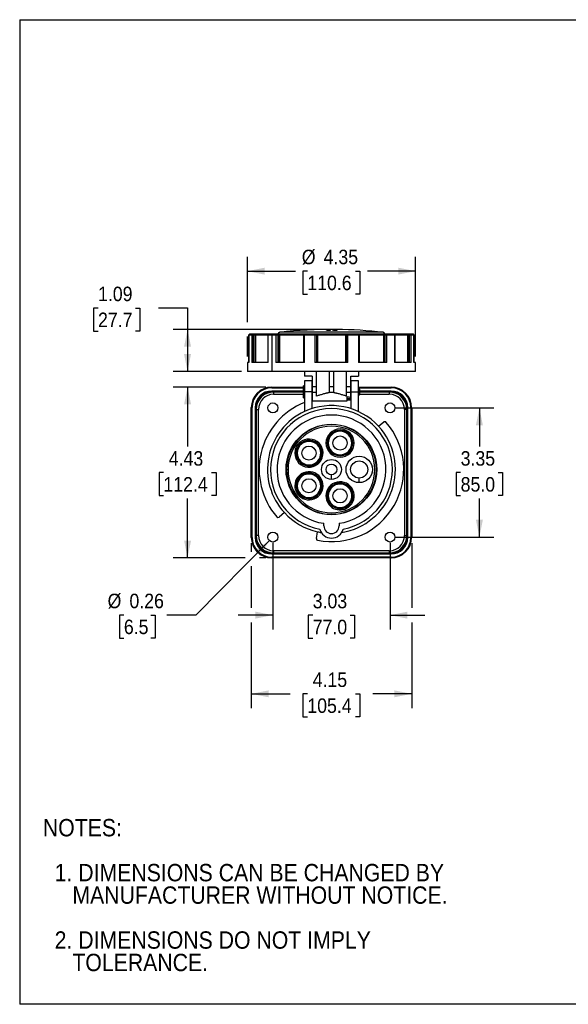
# Model space of a CAD drawing. Header units: inches. Extents: x 0 to 33.6, y 0 to 25.5.
# Tile 1 of 6: x 0 to 14.2, y 0 to 25.5. Entities that reach past the tile are written whole.
import ezdxf

# ---------------------------------------------------------------- set-up
doc = ezdxf.new("R2010")
doc.units = ezdxf.units.IN
doc.header["$LTSCALE"] = 3
doc.header["$MEASUREMENT"] = 0
doc.linetypes.add('SLD-Solid', pattern=[0])
doc.layers.add('DIMENSIONS', color=140, linetype='SLD-Solid', lineweight=25)
doc.layers.add('TEXT', color=140, linetype='SLD-Solid', lineweight=25)
doc.layers.add('SLD-DEFPOINTS', color=7, linetype='Continuous')
doc.styles.add('SLDTEXTSTYLE0', font='GOTHIC.TTF', dxfattribs={"width": 0.913})
doc.dimstyles.new('SLDDIMSTYLE0', dxfattribs={"dimtxt": 0.375, "dimasz": 0.45, "dimexe": 0, "dimexo": 0.0625, "dimgap": 0.09375, "dimtad": 0, "dimtih": 1, "dimtoh": 1, "dimrnd": 1e-09, "dimzin": 12, "dimdsep": 46, "dimtxsty": 'SLDTEXTSTYLE0', "dimsah": 1, "dimcen": 0.09, "dimadec": 0, "dimazin": 3, "dimtfac": 1, "dimtofl": 0, "dimtmove": 0, "dimatfit": 3, "dimfxl": 0, "dimfrac": 2, "dimtolj": 1, "dimtzin": 12, "dimarcsym": 0})
doc.dimstyles.new('SLDDIMSTYLE1', dxfattribs={"dimtxt": 0.375, "dimasz": 0.45, "dimexe": 0, "dimexo": 0.0625, "dimgap": 0.09375, "dimtad": 0, "dimtih": 1, "dimtoh": 1, "dimrnd": 1e-09, "dimzin": 12, "dimdsep": 46, "dimtxsty": 'SLDTEXTSTYLE0', "dimsah": 1, "dimcen": 0.09, "dimadec": 0, "dimazin": 3, "dimtfac": 1, "dimtmove": 0, "dimatfit": 0, "dimfxl": 0, "dimfrac": 2, "dimtolj": 1, "dimtzin": 12, "dimarcsym": 0})
doc.dimstyles.new('SLDDIMSTYLE2', dxfattribs={"dimtxt": 0.375, "dimasz": 0.45, "dimexe": 0, "dimexo": 0.0625, "dimgap": 0.09375, "dimtad": 0, "dimtih": 1, "dimtoh": 1, "dimrnd": 1e-09, "dimdsep": 46, "dimtxsty": 'SLDTEXTSTYLE0', "dimsah": 1, "dimcen": 0, "dimadec": 0, "dimazin": 2, "dimtfac": 1, "dimtofl": 0, "dimtmove": 0, "dimatfit": 3, "dimfxl": 0, "dimfrac": 2, "dimtolj": 1, "dimtzin": 12, "dimarcsym": 0})
doc.dimstyles.new('SLDDIMSTYLE3', dxfattribs={"dimtxt": 0.375, "dimasz": 0.45, "dimexe": 0, "dimexo": 0.0625, "dimgap": 0.09375, "dimtad": 0, "dimtih": 1, "dimtoh": 1, "dimrnd": 1e-09, "dimzin": 12, "dimdsep": 46, "dimtxsty": 'SLDTEXTSTYLE0', "dimsah": 1, "dimcen": 0.09, "dimadec": 0, "dimazin": 3, "dimtfac": 1, "dimtdec": 3, "dimtofl": 0, "dimtmove": 0, "dimatfit": 3, "dimfxl": 0, "dimfrac": 2, "dimtolj": 1, "dimtzin": 12, "dimarcsym": 0})

# ---------------------------------------------------------------- blocks, each defined once
blk = doc.blocks.new('Block2')
at = {"color": 7, "linetype": 'SLD-Solid', "lineweight": 18}
for p, q in [((33, 25.5), (0, 25.5)), ((0, 0), (0, 25.5)), ((33, 0), (33, 25.5)), ((33, 0), (0, 0))]:
    blk.add_line(p, q, dxfattribs=at)
blk = doc.blocks.new('SW_NOTE_0_3')
at = {"layer": 'TEXT', "color": 0, "char_height": 0.45, "attachment_point": 1, "style": 'SLDTEXTSTYLE0'}
for s, insert in [('NOTES:', (0, 0.575)), ('  1. DIMENSIONS CAN BE CHANGED BY     ', (0, -0.589)), ('     MANUFACTURER WITHOUT NOTICE.', (0, -1.171)), ('  2. DIMENSIONS DO NOT IMPLY ', (0, -2.335)), ('     TOLERANCE.', (0, -2.916))]:
    blk.add_mtext(s, dxfattribs=dict(at, insert=insert))
blk = doc.blocks.new('_D')
at = {"layer": 'DIMENSIONS'}
for p, q in [((9.73, 15.447), (12.267, 15.447)), ((11.892, 15.447), (11.892, 14.448)), ((11.407, 13.771), (11.293, 13.771)), ((11.293, 13.771), (11.293, 13.175)), ((12.377, 13.771), (12.491, 13.771)), ((12.491, 13.771), (12.491, 13.175)), ((11.293, 13.175), (11.407, 13.175)), ((11.892, 12.1), (11.892, 13.099)), ((12.491, 13.175), (12.377, 13.175)), ((9.73, 12.1), (12.267, 12.1))]:
    blk.add_line(p, q, dxfattribs=at)
for points in [[(11.892, 15.447), (11.802, 14.997), (11.982, 14.997)], [(11.892, 12.1), (11.982, 12.55), (11.802, 12.55)]]:
    blk.add_solid(points, dxfattribs=at)
at = {"layer": 'DIMENSIONS', "char_height": 0.375, "attachment_point": 1, "style": 'SLDTEXTSTYLE0'}
for s, insert in [('3.35', (11.407, 14.326)), ('85.0', (11.407, 13.654))]:
    blk.add_mtext(s, dxfattribs=dict(at, insert=insert))
blk = doc.blocks.new('_D_1')
at = {"layer": 'DIMENSIONS'}
for p, q in [((6.549, 11.95), (6.549, 9.704)), ((9.58, 11.95), (9.58, 9.704)), ((6.549, 10.079), (5.649, 10.079)), ((7.58, 10.076), (7.466, 10.076)), ((7.466, 10.076), (7.466, 9.481)), ((8.55, 10.076), (8.664, 10.076)), ((8.664, 10.076), (8.664, 9.481)), ((9.58, 10.079), (10.48, 10.079)), ((7.466, 9.481), (7.58, 9.481)), ((8.664, 9.481), (8.55, 9.481))]:
    blk.add_line(p, q, dxfattribs=at)
for points in [[(6.549, 10.079), (6.099, 10.169), (6.099, 9.989)], [(9.58, 10.079), (10.03, 9.989), (10.03, 10.169)]]:
    blk.add_solid(points, dxfattribs=at)
at = {"layer": 'DIMENSIONS', "char_height": 0.375, "attachment_point": 1, "style": 'SLDTEXTSTYLE0'}
for s, insert in [('3.03', (7.58, 10.631)), ('77.0', (7.58, 9.96))]:
    blk.add_mtext(s, dxfattribs=dict(at, insert=insert))
blk = doc.blocks.new('_D_2')
at = {"layer": 'DIMENSIONS'}
for p, q in [((6.371, 15.986), (3.967, 15.986)), ((4.342, 15.986), (4.342, 14.448)), ((3.718, 13.771), (3.604, 13.771)), ((3.604, 13.771), (3.604, 13.175)), ((4.965, 13.771), (5.079, 13.771)), ((5.079, 13.771), (5.079, 13.175)), ((3.604, 13.175), (3.718, 13.175)), ((4.342, 11.561), (4.342, 13.099)), ((5.079, 13.175), (4.965, 13.175)), ((5.831, 11.561), (3.967, 11.561)), ((6.371, 11.561), (6.206, 11.561))]:
    blk.add_line(p, q, dxfattribs=at)
for points in [[(4.342, 15.986), (4.252, 15.536), (4.432, 15.536)], [(4.342, 11.561), (4.432, 12.011), (4.252, 12.011)]]:
    blk.add_solid(points, dxfattribs=at)
at = {"layer": 'DIMENSIONS', "char_height": 0.375, "attachment_point": 1, "style": 'SLDTEXTSTYLE0'}
for s, insert in [('4.43', (3.857, 14.326)), ('112.4', (3.718, 13.654))]:
    blk.add_mtext(s, dxfattribs=dict(at, insert=insert))
blk = doc.blocks.new('_D_3')
at = {"layer": 'DIMENSIONS'}
for p, q in [((5.99, 11.942), (5.99, 11.72)), ((10.14, 11.942), (10.14, 10.266)), ((5.99, 11.345), (5.99, 10.266)), ((5.99, 9.891), (5.99, 7.666)), ((10.14, 9.891), (10.14, 7.666)), ((5.99, 8.041), (6.998, 8.041)), ((7.441, 8.039), (7.327, 8.039)), ((7.327, 8.039), (7.327, 7.443)), ((8.688, 8.039), (8.802, 8.039)), ((8.802, 8.039), (8.802, 7.443)), ((10.14, 8.041), (9.131, 8.041)), ((7.327, 7.443), (7.441, 7.443)), ((8.802, 7.443), (8.688, 7.443))]:
    blk.add_line(p, q, dxfattribs=at)
for points in [[(5.99, 8.041), (6.44, 7.951), (6.44, 8.131)], [(10.14, 8.041), (9.69, 8.131), (9.69, 7.951)]]:
    blk.add_solid(points, dxfattribs=at)
at = {"layer": 'DIMENSIONS', "char_height": 0.375, "attachment_point": 1, "style": 'SLDTEXTSTYLE0'}
for s, insert in [('4.15', (7.58, 8.594)), ('105.4', (7.441, 7.922))]:
    blk.add_mtext(s, dxfattribs=dict(at, insert=insert))
blk = doc.blocks.new('_D_4')
at = {"layer": 'DIMENSIONS'}
for p, q in [((6.459, 12.009), (4.559, 10.079)), ((2.695, 10.079), (2.581, 10.079)), ((2.581, 10.079), (2.581, 9.484)), ((3.388, 10.079), (3.502, 10.079)), ((3.502, 10.079), (3.502, 9.484)), ((4.559, 10.079), (3.809, 10.079)), ((2.581, 9.484), (2.695, 9.484)), ((3.502, 9.484), (3.388, 9.484))]:
    blk.add_line(p, q, dxfattribs=at)
blk.add_solid([(6.459, 12.009), (6.079, 11.752), (6.208, 11.625)], dxfattribs=at)
at = {"layer": 'DIMENSIONS', "char_height": 0.375, "attachment_point": 1, "style": 'SLDTEXTSTYLE0'}
for s, insert in [('%%c', (2.274, 10.634)), ('0.26', (2.839, 10.634)), ('6.5', (2.695, 9.963))]:
    blk.add_mtext(s, dxfattribs=dict(at, insert=insert))
blk = doc.blocks.new('_D_5')
at = {"layer": 'DIMENSIONS'}
for p, q in [((2.027, 18.031), (1.912, 18.031)), ((1.912, 18.031), (1.912, 17.435)), ((2.996, 18.031), (3.111, 18.031)), ((3.111, 18.031), (3.111, 17.435)), ((3.592, 18.034), (4.342, 18.034)), ((4.342, 18.034), (4.342, 17.48)), ((1.912, 17.435), (2.027, 17.435)), ((3.111, 17.435), (2.996, 17.435)), ((7.915, 17.48), (3.967, 17.48)), ((4.342, 17.48), (4.342, 16.389)), ((5.739, 16.389), (3.967, 16.389))]:
    blk.add_line(p, q, dxfattribs=at)
for points in [[(4.342, 17.48), (4.252, 17.03), (4.432, 17.03)], [(4.342, 16.389), (4.432, 16.839), (4.252, 16.839)]]:
    blk.add_solid(points, dxfattribs=at)
at = {"layer": 'DIMENSIONS', "char_height": 0.375, "attachment_point": 1, "style": 'SLDTEXTSTYLE0'}
for s, insert in [('1.09', (2.027, 18.586)), ('27.7', (2.027, 17.914))]:
    blk.add_mtext(s, dxfattribs=dict(at, insert=insert))
blk = doc.blocks.new('_D_6')
at = {"layer": 'DIMENSIONS'}
for p, q in [((5.889, 17.668), (5.889, 19.363)), ((10.241, 16.775), (10.241, 19.363)), ((5.889, 18.988), (7.137, 18.988)), ((7.441, 18.988), (7.327, 18.988)), ((7.327, 18.988), (7.327, 18.392)), ((8.688, 18.988), (8.802, 18.988)), ((8.802, 18.988), (8.802, 18.392)), ((10.241, 18.988), (8.993, 18.988)), ((7.327, 18.392), (7.441, 18.392)), ((8.802, 18.392), (8.688, 18.392)), ((5.889, 16.775), (5.889, 17.293))]:
    blk.add_line(p, q, dxfattribs=at)
for points in [[(5.889, 18.988), (6.339, 18.898), (6.339, 19.078)], [(10.241, 18.988), (9.791, 19.078), (9.791, 18.898)]]:
    blk.add_solid(points, dxfattribs=at)
at = {"layer": 'DIMENSIONS', "char_height": 0.375, "attachment_point": 1, "style": 'SLDTEXTSTYLE0'}
for s, insert in [('%%c', (7.297, 19.543)), ('4.35', (7.863, 19.543)), ('110.6', (7.441, 18.871))]:
    blk.add_mtext(s, dxfattribs=dict(at, insert=insert))

msp = doc.modelspace()

# ---------------------------------------------------------------- linework, layer by layer
at = {"color": 7, "linetype": 'SLD-Solid'}
for p, q in [((0, 25.5), (0, 0)), ((0, 25.5), (33, 25.5)), ((33, 0), (0, 0))]:
    msp.add_line(p, q, dxfattribs=at)
for p, q in [((5.93, 17.341), (5.93, 16.625)), ((5.93, 17.341), (5.931, 17.341)), ((5.931, 16.625), (5.931, 17.341)), ((5.931, 17.341), (6.003, 17.341)), ((6.015, 17.353), (5.942, 17.353)), ((5.942, 17.353), (5.942, 17.353)), ((6.003, 17.341), (6.003, 16.625)), ((6.003, 17.341), (6.051, 17.341)), ((6.048, 17.353), (6.015, 17.353)), ((6.078, 17.353), (6.048, 17.353)), ((6.051, 16.625), (6.051, 17.341)), ((6.051, 17.341), (6.081, 17.341)), ((6.107, 17.353), (6.078, 17.353)), ((6.081, 17.341), (6.081, 16.625)), ((6.081, 17.341), (6.096, 17.341)), ((6.096, 17.341), (6.096, 16.625)), ((6.096, 17.341), (6.42, 17.341)), ((6.432, 17.353), (6.107, 17.353)), ((6.42, 17.341), (6.42, 16.625)), ((6.42, 17.341), (6.43, 17.341)), ((6.43, 16.625), (6.43, 17.341)), ((6.43, 17.341), (6.526, 17.341)), ((6.439, 17.353), (6.432, 17.353)), ((6.636, 17.353), (6.439, 17.353)), ((6.526, 17.341), (6.526, 16.389)), ((6.526, 17.341), (6.628, 17.341)), ((6.628, 17.341), (6.628, 16.625)), ((6.628, 17.341), (6.682, 17.341)), ((6.674, 17.353), (6.636, 17.353)), ((6.696, 17.353), (6.674, 17.353)), ((6.682, 16.625), (6.682, 17.341)), ((6.682, 17.341), (6.705, 17.341)), ((6.687, 17.364), (6.687, 17.353)), ((6.687, 17.364), (8.065, 17.364)), ((6.728, 17.353), (6.696, 17.353)), ((6.705, 17.341), (6.705, 16.625)), ((6.705, 17.341), (6.72, 17.341)), ((6.72, 17.341), (6.72, 16.625)), ((6.72, 17.341), (7.343, 17.341)), ((8.065, 17.404), (6.722, 17.404)), ((7.347, 17.353), (6.728, 17.353)), ((7.34, 17.341), (7.34, 16.625)), ((7.34, 17.341), (7.367, 17.341)), ((7.352, 17.353), (7.347, 17.353)), ((7.371, 17.353), (7.352, 17.353)), ((7.367, 16.625), (7.367, 17.341)), ((7.367, 17.341), (7.638, 17.341)), ((7.641, 17.353), (7.371, 17.353)), ((7.638, 17.341), (7.638, 16.625)), ((7.638, 17.341), (7.684, 17.341)), ((7.673, 17.353), (7.641, 17.353)), ((7.681, 17.353), (7.673, 17.353)), ((7.708, 17.353), (7.681, 17.353)), ((7.684, 16.625), (7.684, 17.341)), ((7.684, 17.341), (7.692, 17.341)), ((7.692, 17.341), (7.692, 16.625)), ((7.692, 17.341), (7.706, 17.341)), ((7.706, 17.341), (7.706, 16.625)), ((7.706, 17.341), (8.424, 17.341)), ((8.422, 17.353), (7.708, 17.353)), ((7.927, 17.471), (7.927, 17.459)), ((8.035, 17.477), (8.035, 17.476)), ((8.035, 17.476), (8.035, 17.468)), ((8.035, 17.468), (8.035, 17.466)), ((8.035, 17.466), (8.035, 17.454)), ((9.408, 17.404), (8.065, 17.404)), ((8.065, 17.364), (9.443, 17.364)), ((8.094, 17.472), (8.094, 17.46)), ((8.183, 17.472), (8.183, 17.47)), ((8.203, 17.476), (8.203, 17.475)), ((8.203, 17.475), (8.203, 17.467)), ((8.203, 17.467), (8.203, 17.465)), ((8.203, 17.465), (8.203, 17.453)), ((8.449, 17.353), (8.422, 17.353)), ((8.424, 17.341), (8.424, 16.625)), ((8.424, 17.341), (8.437, 17.341)), ((8.437, 17.341), (8.437, 16.625)), ((8.437, 17.341), (8.446, 17.341)), ((8.446, 17.341), (8.446, 16.625)), ((8.446, 17.341), (8.491, 17.341)), ((8.457, 17.353), (8.449, 17.353)), ((8.489, 17.353), (8.457, 17.353)), ((8.759, 17.353), (8.489, 17.353)), ((8.491, 16.625), (8.491, 17.341)), ((8.491, 17.341), (8.762, 17.341)), ((8.777, 17.353), (8.759, 17.353)), ((8.762, 17.341), (8.762, 16.625)), ((8.762, 17.341), (8.789, 17.341)), ((8.783, 17.353), (8.777, 17.353)), ((9.401, 17.353), (8.783, 17.353)), ((8.787, 17.341), (9.409, 17.341)), ((8.789, 16.625), (8.789, 17.341)), ((9.433, 17.353), (9.401, 17.353)), ((9.409, 17.341), (9.409, 16.625)), ((9.409, 17.341), (9.425, 17.341)), ((9.425, 17.341), (9.425, 16.625)), ((9.425, 17.341), (9.447, 17.341)), ((9.456, 17.353), (9.433, 17.353)), ((9.443, 17.353), (9.443, 17.364)), ((9.447, 17.341), (9.447, 16.625)), ((9.447, 17.341), (9.501, 17.341)), ((9.493, 17.353), (9.456, 17.353)), ((9.691, 17.353), (9.493, 17.353)), ((9.501, 16.625), (9.501, 17.341)), ((9.501, 17.341), (9.7, 17.341)), ((9.698, 17.353), (9.691, 17.353)), ((10.023, 17.353), (9.698, 17.353)), ((9.7, 17.341), (9.7, 16.625)), ((9.7, 17.341), (9.709, 17.341)), ((9.709, 16.625), (9.709, 17.341)), ((9.709, 17.341), (10.034, 17.341)), ((10.051, 17.353), (10.023, 17.353)), ((10.034, 17.341), (10.034, 16.625)), ((10.034, 17.341), (10.048, 17.341)), ((10.048, 17.341), (10.048, 16.625)), ((10.048, 17.341), (10.079, 17.341)), ((10.082, 17.353), (10.051, 17.353)), ((10.079, 17.341), (10.079, 16.625)), ((10.079, 17.341), (10.126, 17.341)), ((10.115, 17.353), (10.082, 17.353)), ((10.187, 17.353), (10.115, 17.353)), ((10.126, 16.625), (10.126, 17.341)), ((10.126, 17.341), (10.199, 17.341)), ((10.188, 17.353), (10.187, 17.353)), ((10.199, 16.625), (10.199, 17.341)), ((10.199, 17.341), (10.199, 16.625)), ((10.199, 17.341), (10.199, 17.341)), ((5.889, 16.625), (5.889, 16.389)), ((5.931, 16.625), (5.889, 16.625)), ((6.43, 16.625), (6.003, 16.625)), ((7.367, 16.625), (6.628, 16.625)), ((8.491, 16.625), (7.638, 16.625)), ((9.501, 16.625), (8.762, 16.625)), ((10.126, 16.625), (9.7, 16.625)), ((10.241, 16.625), (10.199, 16.625)), ((10.241, 16.389), (10.241, 16.625)), ((6.526, 16.389), (5.889, 16.389)), ((7.1, 16.389), (6.526, 16.389)), ((10.241, 16.389), (7.1, 16.389)), ((7.366, 16.389), (7.366, 16.27)), ((7.681, 15.988), (7.681, 16.389)), ((8.006, 16.389), (8.006, 15.988)), ((8.124, 15.988), (8.124, 16.389)), ((8.449, 16.389), (8.449, 15.988)), ((8.764, 16.389), (8.764, 16.27)), ((7.563, 16.27), (7.366, 16.27)), ((7.553, 16.146), (7.366, 16.146)), ((7.366, 16.146), (7.366, 15.86)), ((7.553, 16.146), (7.553, 15.86)), ((7.563, 16.27), (7.563, 15.988)), ((8.567, 16.27), (8.764, 16.27)), ((8.567, 15.988), (8.567, 16.27)), ((8.764, 16.146), (8.577, 16.146)), ((8.577, 15.86), (8.577, 16.146)), ((8.764, 15.86), (8.764, 16.146)), ((6.521, 15.986), (6.521, 15.975)), ((6.521, 15.986), (7.338, 15.986)), ((6.521, 15.975), (6.521, 15.965)), ((7.338, 15.975), (6.521, 15.975)), ((6.521, 15.965), (7.338, 15.965)), ((6.521, 15.874), (6.521, 15.883)), ((7.338, 15.883), (6.521, 15.883)), ((6.521, 15.872), (6.521, 15.874)), ((6.521, 15.874), (7.338, 15.874)), ((6.569, 15.858), (6.569, 15.873)), ((7.338, 15.873), (6.569, 15.873)), ((6.569, 15.858), (6.569, 15.799)), ((7.338, 15.858), (6.569, 15.858)), ((7.366, 16.018), (7.338, 16.018)), ((7.338, 15.703), (7.338, 16.018)), ((7.553, 15.86), (7.366, 15.86)), ((7.366, 15.86), (7.366, 15.587)), ((7.553, 15.986), (7.563, 15.986)), ((7.563, 15.975), (7.553, 15.975)), ((7.553, 15.965), (7.563, 15.965)), ((7.563, 15.947), (7.553, 15.947)), ((7.553, 15.86), (7.553, 15.425)), ((7.563, 15.86), (7.553, 15.86)), ((7.681, 15.988), (7.563, 15.988)), ((7.681, 15.841), (7.563, 15.841)), ((8.124, 15.988), (8.006, 15.988)), ((8.006, 15.988), (8.006, 15.841)), ((8.124, 15.841), (8.006, 15.841)), ((8.124, 15.841), (8.124, 15.988)), ((8.567, 15.988), (8.449, 15.988)), ((8.567, 15.841), (8.449, 15.841)), ((8.567, 15.986), (8.577, 15.986)), ((8.577, 15.975), (8.567, 15.975)), ((8.567, 15.965), (8.577, 15.965)), ((8.567, 15.959), (8.577, 15.959)), ((8.577, 15.425), (8.577, 15.86)), ((8.577, 15.86), (8.764, 15.86)), ((8.764, 15.986), (9.608, 15.986)), ((9.608, 15.975), (8.764, 15.975)), ((8.764, 15.965), (9.608, 15.965)), ((8.764, 15.959), (8.803, 15.919)), ((8.764, 15.351), (8.764, 15.86)), ((8.803, 15.801), (8.803, 15.919)), ((9.608, 15.883), (8.803, 15.883)), ((8.803, 15.874), (9.608, 15.874)), ((9.561, 15.873), (8.803, 15.873)), ((9.561, 15.858), (8.803, 15.858)), ((9.561, 15.858), (9.561, 15.873)), ((9.561, 15.858), (9.561, 15.799)), ((9.608, 15.986), (9.608, 15.975)), ((9.608, 15.975), (9.608, 15.965)), ((9.608, 15.874), (9.608, 15.883)), ((9.608, 15.872), (9.608, 15.874)), ((6.569, 15.799), (7.338, 15.799)), ((7.338, 15.703), (7.366, 15.703)), ((7.366, 15.587), (7.366, 15.351)), ((7.562, 15.63), (8.069, 15.63)), ((8.069, 15.63), (8.469, 15.63)), ((8.468, 15.69), (8.577, 15.69)), ((8.468, 15.654), (8.577, 15.654)), ((8.764, 15.762), (8.803, 15.801)), ((8.801, 15.799), (9.561, 15.799)), ((5.99, 15.455), (6.001, 15.455)), ((5.99, 12.092), (5.99, 15.455)), ((6.001, 15.455), (6.011, 15.455)), ((6.001, 15.455), (6.001, 12.092)), ((6.011, 12.092), (6.011, 15.455)), ((6.093, 15.455), (6.093, 12.092)), ((6.093, 15.455), (6.102, 15.455)), ((6.102, 12.092), (6.102, 15.455)), ((6.104, 15.455), (6.102, 15.455)), ((6.118, 15.407), (6.103, 15.407)), ((6.103, 15.407), (6.103, 12.14)), ((6.118, 15.407), (6.118, 12.14)), ((6.118, 15.407), (6.177, 15.407)), ((6.177, 12.14), (6.177, 15.407)), ((9.952, 15.407), (9.952, 12.14)), ((10.011, 15.407), (9.952, 15.407)), ((10.011, 12.14), (10.011, 15.407)), ((10.011, 15.407), (10.027, 15.407)), ((10.026, 15.455), (10.027, 15.455)), ((10.027, 15.455), (10.037, 15.455)), ((10.027, 15.455), (10.027, 12.092)), ((10.027, 12.14), (10.027, 15.407)), ((10.037, 12.092), (10.037, 15.455)), ((10.129, 15.455), (10.119, 15.455)), ((10.119, 15.455), (10.119, 12.092)), ((10.129, 12.092), (10.129, 15.455)), ((10.14, 15.455), (10.129, 15.455)), ((10.14, 15.455), (10.14, 12.092)), ((9.283, 14.97), (9.42, 15.085)), ((9.429, 15.091), (9.462, 15.091)), ((8.065, 15.026), (8.065, 15.014)), ((7.922, 14.536), (7.954, 14.536)), ((7.983, 14.536), (7.971, 14.536)), ((7.119, 14.275), (7.15, 14.275)), ((7.18, 14.275), (7.168, 14.275)), ((7.8, 14.172), (7.784, 14.177)), ((8.287, 14.202), (8.287, 14.22)), ((6.903, 13.852), (6.942, 13.852)), ((7.679, 13.699), (7.669, 13.685)), ((8.065, 13.594), (8.065, 13.712)), ((8.783, 13.512), (8.783, 13.63)), ((7.119, 13.43), (7.15, 13.43)), ((7.18, 13.43), (7.168, 13.43)), ((8.091, 13.438), (8.101, 13.424)), ((7.922, 13.169), (7.954, 13.169)), ((7.983, 13.169), (7.971, 13.169)), ((6.846, 12.734), (6.71, 12.619)), ((7.868, 12.388), (7.868, 12.457)), ((8.262, 12.457), (8.262, 12.388)), ((5.99, 12.092), (6.001, 12.092)), ((6.001, 12.092), (6.011, 12.092)), ((6.102, 12.092), (6.093, 12.092)), ((6.104, 12.092), (6.102, 12.092)), ((6.118, 12.14), (6.103, 12.14)), ((6.177, 12.14), (6.118, 12.14)), ((7.675, 12.062), (7.706, 12.238)), ((9.952, 12.14), (10.011, 12.14)), ((10.027, 12.14), (10.011, 12.14)), ((10.026, 12.092), (10.027, 12.092)), ((10.027, 12.092), (10.037, 12.092)), ((10.129, 12.092), (10.119, 12.092)), ((10.14, 12.092), (10.129, 12.092)), ((9.561, 11.748), (6.569, 11.748)), ((6.569, 11.748), (6.569, 11.689)), ((9.561, 11.748), (9.561, 11.689)), ((6.521, 11.675), (6.521, 11.673)), ((6.521, 11.673), (6.521, 11.664)), ((9.608, 11.673), (6.521, 11.673)), ((6.521, 11.664), (9.608, 11.664)), ((9.608, 11.581), (6.521, 11.581)), ((6.521, 11.581), (6.521, 11.572)), ((6.521, 11.572), (9.608, 11.572)), ((6.521, 11.561), (6.521, 11.572)), ((9.608, 11.561), (6.521, 11.561)), ((6.569, 11.689), (9.561, 11.689)), ((6.569, 11.689), (6.569, 11.674)), ((6.569, 11.674), (9.561, 11.674)), ((9.561, 11.689), (9.561, 11.674)), ((9.608, 11.675), (9.608, 11.673)), ((9.608, 11.673), (9.608, 11.664)), ((9.608, 11.572), (9.608, 11.581)), ((9.608, 11.561), (9.608, 11.572))]:
    msp.add_line(p, q)
at = {"flags": 128}
for points in [[(6.628, 17.341), (6.629, 17.344), (6.629, 17.346), (6.63, 17.348), (6.631, 17.35), (6.632, 17.351), (6.633, 17.352), (6.635, 17.353), (6.636, 17.353)], [(6.72, 17.341), (6.721, 17.344), (6.721, 17.346), (6.722, 17.348), (6.723, 17.35), (6.724, 17.351), (6.725, 17.352), (6.727, 17.353), (6.728, 17.353)], [(7.344, 17.349), (7.344, 17.35), (7.344, 17.351), (7.345, 17.352), (7.346, 17.353), (7.347, 17.353)], [(7.367, 17.341), (7.367, 17.344), (7.367, 17.346), (7.368, 17.348), (7.368, 17.35), (7.369, 17.351), (7.369, 17.352), (7.37, 17.353), (7.371, 17.353)], [(8.762, 17.341), (8.762, 17.344), (8.762, 17.346), (8.762, 17.348), (8.761, 17.35), (8.761, 17.351), (8.76, 17.352), (8.759, 17.353), (8.759, 17.353)], [(8.786, 17.349), (8.786, 17.35), (8.785, 17.351), (8.784, 17.352), (8.784, 17.353), (8.783, 17.353)], [(9.409, 17.341), (9.409, 17.344), (9.408, 17.346), (9.408, 17.348), (9.407, 17.35), (9.406, 17.351), (9.404, 17.352), (9.403, 17.353), (9.401, 17.353)], [(9.501, 17.341), (9.501, 17.344), (9.501, 17.346), (9.5, 17.348), (9.499, 17.35), (9.498, 17.351), (9.496, 17.352), (9.495, 17.353), (9.493, 17.353)]]:
    msp.add_lwpolyline(points, dxfattribs=at)
for centre, radius in [((6.549, 15.447), 0.128), ((9.58, 15.447), 0.128), ((8.065, 13.852), 1.174), ((8.287, 14.536), 0.183), ((7.483, 14.275), 0.183), ((8.065, 13.852), 0.258), ((8.783, 13.852), 0.341), ((8.783, 13.852), 0.222), ((8.065, 13.852), 0.14), ((7.483, 13.43), 0.183), ((8.287, 13.169), 0.183), ((6.549, 12.1), 0.128), ((9.58, 12.1), 0.128)]:
    msp.add_circle(centre, radius)
for centre, radius, start, end in [((5.942, 17.341), 0.0118, 90, 180), ((5.942, 17.341), 0.0117, 90.5665, 180.5555), ((6.015, 17.342), 0.0115, 91.5946, 181.5104), ((6.037, 17.344), 0.014, 348.6309, 40.3907), ((6.068, 17.344), 0.014, 348.6309, 40.3907), ((6.107, 17.342), 0.0115, 91.8634, 181.7494), ((6.432, 17.341), 0.0118, 90, 180), ((6.441, 17.343), 0.0107, 99.2409, 186.9289), ((6.672, 17.343), 0.0105, 351.9505, 78.5782), ((6.726, 17.364), 0.0394, 96.5294, 180), ((6.694, 17.343), 0.0105, 351.9505, 78.5782), ((8.065, 5.669), 11.811, 89.5669, 96.5294), ((7.352, 17.341), 0.0118, 90, 180), ((7.655, 17.344), 0.017, 148.2304, 189.5917), ((7.672, 17.341), 0.0116, 359.0242, 88.9898), ((7.681, 17.341), 0.0116, 359.0242, 88.9898), ((7.724, 17.344), 0.019, 151.8799, 188.6863), ((8.065, 5.669), 11.804, 89.4267, 89.7056), ((8.065, 5.669), 11.802, 89.4266, 89.7055), ((8.065, 5.669), 11.811, 83.4706, 89.3406), ((8.405, 17.344), 0.019, 351.3137, 28.1201), ((8.449, 17.341), 0.0116, 91.0102, 180.9758), ((8.457, 17.341), 0.0116, 91.0102, 180.9758), ((8.474, 17.344), 0.017, 350.4083, 31.7696), ((8.777, 17.341), 0.0118, 0, 90), ((9.403, 17.364), 0.0394, 0, 83.4706), ((9.435, 17.343), 0.0105, 101.4218, 188.0495), ((9.458, 17.343), 0.0105, 101.4218, 188.0495), ((9.689, 17.343), 0.0107, 353.0711, 80.7591), ((9.698, 17.341), 0.0118, 0, 90), ((10.022, 17.342), 0.0115, 358.2506, 88.1366), ((10.062, 17.344), 0.014, 139.6093, 191.3691), ((10.092, 17.344), 0.014, 139.6093, 191.3691), ((10.115, 17.342), 0.0115, 358.4896, 88.4054), ((10.187, 17.341), 0.0117, 359.4445, 89.4335), ((10.188, 17.341), 0.0118, 0, 90), ((6.521, 15.455), 0.531, 90, 180), ((6.521, 15.455), 0.521, 90, 180), ((6.521, 15.455), 0.511, 90, 180), ((6.521, 15.455), 0.429, 90, 180), ((6.521, 15.455), 0.419, 90, 180), ((6.569, 15.407), 0.451, 90, 180), ((6.569, 15.407), 0.472, 109.0729, 160.9271), ((6.521, 15.455), 0.413, 105.0207, 164.9793), ((9.561, 15.407), 0.451, 360, 90), ((9.608, 15.455), 0.531, 0, 90), ((9.608, 15.455), 0.521, 0, 90), ((9.608, 15.455), 0.511, 0, 90), ((9.608, 15.455), 0.429, 0, 90), ((9.608, 15.455), 0.419, 0, 90), ((9.561, 15.407), 0.472, 19.0729, 70.9271), ((9.608, 15.455), 0.413, 15.0207, 74.9793), ((6.569, 15.407), 0.392, 90, 180), ((8.065, 13.852), 1.87, 111.943, 221.0635), ((9.561, 15.407), 0.392, 0, 90), ((8.065, 13.852), 1.654, 115, 222.5424), ((8.065, 13.852), 1.575, 281.1486, 258.8514), ((8.065, 13.852), 1.654, 42.5424, 115), ((8.065, 13.852), 1.409, 278.0285, 261.9715), ((8.065, 13.852), 1.87, 258.9365, 41.0635), ((9.445, 15.055), 0.0394, 114.828, 130), ((9.445, 15.055), 0.0394, 41.0635, 65.172), ((8.065, 13.852), 1.162, 90, 180), ((8.065, 13.852), 1.122, 270, 180), ((8.287, 14.536), 0.365, 180, 90), ((8.287, 14.536), 0.365, 90, 180), ((8.287, 14.536), 0.333, 90, 180), ((8.287, 14.536), 0.316, 90, 180), ((8.287, 14.536), 0.304, 90, 180), ((8.287, 14.536), 0.304, 180, 90), ((8.065, 13.852), 1.162, 270, 90), ((8.287, 14.536), 0.333, 270, 90), ((8.287, 14.536), 0.316, 270, 90), ((8.065, 13.852), 1.654, 279.2871, 42.5424), ((7.483, 14.275), 0.365, 180, 162), ((7.483, 14.275), 0.333, 342, 162), ((7.483, 14.275), 0.304, 180, 162), ((7.483, 14.275), 0.316, 342, 162), ((8.287, 14.536), 0.333, 180, 270), ((8.287, 14.536), 0.316, 180, 270), ((7.483, 14.275), 0.365, 162, 180), ((7.483, 14.275), 0.333, 162, 180), ((7.483, 14.275), 0.316, 162, 180), ((7.483, 14.275), 0.304, 162, 180), ((7.483, 14.275), 0.333, 180, 342), ((7.483, 14.275), 0.316, 180, 342), ((8.065, 13.852), 1.162, 180, 270), ((8.065, 13.852), 1.122, 180, 270), ((7.483, 13.43), 0.365, 234, 180), ((7.483, 13.43), 0.333, 54, 180), ((7.483, 13.43), 0.316, 54, 180), ((7.483, 13.43), 0.304, 234, 180), ((7.483, 13.43), 0.333, 234, 54), ((7.483, 13.43), 0.316, 234, 54), ((8.287, 13.169), 0.365, 306, 180), ((7.483, 13.43), 0.365, 180, 234), ((7.483, 13.43), 0.333, 180, 234), ((7.483, 13.43), 0.316, 180, 234), ((7.483, 13.43), 0.304, 180, 234), ((8.287, 13.169), 0.333, 126, 180), ((8.287, 13.169), 0.316, 126, 180), ((8.287, 13.169), 0.304, 306, 180), ((8.287, 13.169), 0.333, 306, 126), ((8.287, 13.169), 0.316, 306, 126), ((8.287, 13.169), 0.365, 180, 306), ((8.287, 13.169), 0.333, 180, 306), ((8.287, 13.169), 0.316, 180, 306), ((8.287, 13.169), 0.304, 180, 306), ((6.684, 12.65), 0.0394, 221.0635, 310), ((8.065, 13.852), 1.654, 222.5424, 257.4576), ((8.065, 12.388), 0.315, 194.8118, 345.1882), ((8.065, 12.388), 0.197, 180, 0), ((6.521, 12.092), 0.531, 180, 270), ((6.521, 12.092), 0.521, 180, 270), ((6.521, 12.092), 0.511, 180, 270), ((6.521, 12.092), 0.429, 180, 270), ((6.521, 12.092), 0.419, 180, 270), ((6.569, 12.14), 0.451, 180, 270), ((6.569, 12.14), 0.472, 199.0729, 250.9271), ((6.521, 12.092), 0.413, 195.0207, 254.9793), ((6.569, 12.14), 0.392, 180, 270), ((7.713, 12.056), 0.0394, 170, 258.9365), ((8.065, 13.852), 1.654, 257.4576, 260.7129), ((9.561, 12.14), 0.392, 270, 0), ((9.561, 12.14), 0.451, 270, 0), ((9.608, 12.092), 0.419, 270, 0), ((9.608, 12.092), 0.429, 270, 0), ((9.608, 12.092), 0.521, 270, 0), ((9.608, 12.092), 0.511, 270, 0), ((9.608, 12.092), 0.531, 270, 0), ((9.561, 12.14), 0.472, 289.0729, 340.9271), ((9.608, 12.092), 0.413, 285.0207, 344.9793)]:
    msp.add_arc(centre, radius, start, end)
for points, knots in [([(8.035, 17.454), (8.028, 17.454), (8.015, 17.454), (7.994, 17.454), (7.975, 17.454), (7.959, 17.455), (7.945, 17.456), (7.935, 17.457), (7.929, 17.458), (7.926, 17.459), (7.927, 17.459), (7.927, 17.459)], [0, 0, 0, 0, 0.125404, 0.250516, 0.375374, 0.499452, 0.626002, 0.751507, 0.875974, 0.999335, 1, 1, 1, 1]), ([(8.035, 17.466), (8.033, 17.466), (8.029, 17.466), (8.023, 17.466), (8.017, 17.466), (8.011, 17.466), (8.004, 17.466), (7.998, 17.466), (7.992, 17.466), (7.986, 17.466), (7.981, 17.466), (7.975, 17.466), (7.97, 17.466), (7.964, 17.467), (7.952, 17.467), (7.934, 17.469), (7.927, 17.47), (7.927, 17.472), (7.931, 17.473), (7.944, 17.474), (7.957, 17.475), (7.969, 17.476), (7.979, 17.476), (7.99, 17.477), (8.001, 17.477), (8.013, 17.477), (8.024, 17.477), (8.032, 17.477), (8.035, 17.477)], [0, 0, 0, 0, 0.018622, 0.03735, 0.056184, 0.075125, 0.094171, 0.113324, 0.132585, 0.151952, 0.171427, 0.191009, 0.2107, 0.230498, 0.250405, 0.358157, 0.499182, 0.499522, 0.603418, 0.686719, 0.749326, 0.786911, 0.823902, 0.860301, 0.896109, 0.931327, 0.965957, 1, 1, 1, 1]), ([(8.035, 17.476), (8.034, 17.476), (8.03, 17.476), (8.025, 17.476), (8.02, 17.476), (8.012, 17.475), (7.999, 17.475), (7.983, 17.475), (7.97, 17.474), (7.958, 17.473), (7.954, 17.471), (7.965, 17.469), (7.98, 17.468), (7.992, 17.468), (8, 17.468), (8.009, 17.468), (8.017, 17.468), (8.026, 17.468), (8.032, 17.468), (8.035, 17.468)], [0, 0, 0, 0, 0.020932, 0.041894, 0.062885, 0.083906, 0.155837, 0.232314, 0.313343, 0.389205, 0.541491, 0.666897, 0.770084, 0.809234, 0.84805, 0.886532, 0.924683, 0.962505, 1, 1, 1, 1]), ([(8.203, 17.465), (8.2, 17.465), (8.196, 17.465), (8.19, 17.465), (8.183, 17.465), (8.177, 17.465), (8.17, 17.465), (8.163, 17.466), (8.157, 17.466), (8.151, 17.466), (8.144, 17.466), (8.138, 17.467), (8.132, 17.467), (8.121, 17.468), (8.102, 17.469), (8.094, 17.471), (8.094, 17.472), (8.097, 17.474), (8.11, 17.475), (8.123, 17.476), (8.136, 17.476), (8.146, 17.476), (8.157, 17.476), (8.168, 17.477), (8.179, 17.477), (8.191, 17.477), (8.199, 17.476), (8.203, 17.476)], [0, 0, 0, 0, 0.019418, 0.0391, 0.059046, 0.079256, 0.09973, 0.12047, 0.141474, 0.162744, 0.184279, 0.20608, 0.228147, 0.25048, 0.338554, 0.498972, 0.499422, 0.59419, 0.677493, 0.749307, 0.785775, 0.822021, 0.858048, 0.893858, 0.929452, 0.964832, 1, 1, 1, 1]), ([(8.203, 17.453), (8.196, 17.453), (8.182, 17.453), (8.162, 17.454), (8.143, 17.454), (8.126, 17.455), (8.112, 17.456), (8.102, 17.458), (8.096, 17.459), (8.094, 17.46), (8.094, 17.46), (8.094, 17.46)], [0, 0, 0, 0, 0.1253614, 0.2504559, 0.3752828, 0.4993415, 0.6258673, 0.7513404, 0.8757916, 0.9991157, 1, 1, 1, 1]), ([(8.203, 17.475), (8.201, 17.475), (8.197, 17.475), (8.192, 17.475), (8.187, 17.475), (8.182, 17.475), (8.177, 17.475), (8.172, 17.475), (8.167, 17.475), (8.162, 17.475), (8.158, 17.475), (8.153, 17.475), (8.147, 17.474), (8.141, 17.474), (8.136, 17.474), (8.132, 17.473), (8.128, 17.473), (8.126, 17.473), (8.125, 17.473)], [0, 0, 0, 0, 0.04981, 0.099659, 0.149547, 0.199476, 0.249446, 0.299458, 0.349514, 0.399613, 0.449758, 0.499949, 0.574497, 0.65256, 0.734141, 0.81924, 0.907859, 1, 1, 1, 1]), ([(8.125, 17.471), (8.126, 17.471), (8.127, 17.471), (8.128, 17.47), (8.13, 17.47), (8.133, 17.47), (8.135, 17.469), (8.138, 17.469), (8.14, 17.469), (8.143, 17.469), (8.146, 17.469), (8.148, 17.468), (8.151, 17.468), (8.155, 17.468), (8.163, 17.468), (8.172, 17.467), (8.183, 17.467), (8.193, 17.467), (8.199, 17.467), (8.203, 17.467)], [0, 0, 0, 0, 0.052965, 0.103877, 0.152736, 0.199542, 0.244295, 0.286996, 0.327643, 0.366237, 0.402778, 0.437267, 0.469702, 0.500084, 0.604697, 0.70699, 0.806967, 0.904635, 1, 1, 1, 1]), ([(6.521, 15.872), (6.518, 15.872), (6.51, 15.872), (6.499, 15.871), (6.488, 15.87), (6.477, 15.868), (6.467, 15.866), (6.456, 15.864), (6.445, 15.862), (6.435, 15.86), (6.425, 15.857), (6.418, 15.855), (6.414, 15.854)], [0, 0, 0, 0, 0.110032, 0.21777, 0.323234, 0.426448, 0.527436, 0.626226, 0.722846, 0.817326, 0.909699, 1, 1, 1, 1]), ([(7.563, 15.841), (7.563, 15.831), (7.563, 15.809), (7.563, 15.778), (7.563, 15.753), (7.563, 15.734), (7.563, 15.719), (7.563, 15.705), (7.563, 15.691), (7.563, 15.678), (7.563, 15.664), (7.563, 15.65), (7.563, 15.636), (7.563, 15.629), (7.563, 15.63), (7.563, 15.63)], [0, 0, 0, 0, 0.087134, 0.177898, 0.272388, 0.321232, 0.372868, 0.427309, 0.484568, 0.544658, 0.6072, 0.697862, 0.816707, 0.969484, 1, 1, 1, 1]), ([(7.681, 15.751), (7.681, 15.754), (7.681, 15.76), (7.681, 15.769), (7.681, 15.778), (7.681, 15.787), (7.681, 15.796), (7.681, 15.805), (7.681, 15.814), (7.681, 15.823), (7.681, 15.832), (7.681, 15.838), (7.681, 15.841)], [0, 0, 0, 0, 0.105242, 0.209305, 0.312194, 0.413916, 0.514475, 0.613875, 0.712123, 0.809223, 0.90518, 1, 1, 1, 1]), ([(8.006, 15.837), (8.001, 15.837), (7.993, 15.836), (7.98, 15.834), (7.966, 15.831), (7.952, 15.829), (7.938, 15.826), (7.915, 15.82), (7.883, 15.812), (7.842, 15.801), (7.801, 15.788), (7.761, 15.776), (7.72, 15.763), (7.694, 15.755), (7.681, 15.751)], [0, 0, 0, 0, 0.03803, 0.077348, 0.117976, 0.159936, 0.203248, 0.24793, 0.368033, 0.502355, 0.623483, 0.75587, 0.875013, 1, 1, 1, 1]), ([(8.449, 15.751), (8.435, 15.755), (8.409, 15.763), (8.369, 15.776), (8.329, 15.788), (8.287, 15.801), (8.247, 15.812), (8.209, 15.822), (8.178, 15.829), (8.15, 15.834), (8.132, 15.836), (8.124, 15.837)], [0, 0, 0, 0, 0.124986, 0.244132, 0.376515, 0.49765, 0.631968, 0.752078, 0.840068, 0.922654, 1, 1, 1, 1]), ([(8.449, 15.841), (8.449, 15.838), (8.449, 15.831), (8.449, 15.821), (8.449, 15.811), (8.449, 15.801), (8.449, 15.791), (8.449, 15.781), (8.449, 15.771), (8.449, 15.761), (8.449, 15.754), (8.449, 15.751)], [0, 0, 0, 0, 0.1054257, 0.2122563, 0.3204989, 0.4301606, 0.5412483, 0.6537691, 0.7677299, 0.8831379, 1, 1, 1, 1]), ([(8.567, 15.722), (8.567, 15.724), (8.567, 15.729), (8.567, 15.737), (8.567, 15.745), (8.567, 15.753), (8.567, 15.762), (8.567, 15.77), (8.567, 15.78), (8.567, 15.793), (8.567, 15.809), (8.567, 15.825), (8.567, 15.836), (8.567, 15.841)], [0, 0, 0, 0, 0.076405, 0.151482, 0.225236, 0.297672, 0.368796, 0.438614, 0.507129, 0.633645, 0.75794, 0.880046, 1, 1, 1, 1]), ([(9.715, 15.854), (9.712, 15.855), (9.705, 15.857), (9.695, 15.86), (9.684, 15.862), (9.674, 15.864), (9.663, 15.866), (9.652, 15.868), (9.641, 15.87), (9.63, 15.871), (9.619, 15.872), (9.612, 15.872), (9.608, 15.872)], [0, 0, 0, 0, 0.090301, 0.182674, 0.277154, 0.373774, 0.472564, 0.573552, 0.676766, 0.78223, 0.889968, 1, 1, 1, 1]), ([(6.122, 15.562), (6.121, 15.558), (6.119, 15.551), (6.116, 15.541), (6.114, 15.531), (6.112, 15.52), (6.11, 15.509), (6.108, 15.499), (6.107, 15.488), (6.105, 15.477), (6.104, 15.466), (6.104, 15.458), (6.104, 15.455)], [0, 0, 0, 0, 0.090301, 0.182674, 0.277154, 0.373774, 0.472564, 0.573552, 0.676766, 0.78223, 0.889968, 1, 1, 1, 1]), ([(8.468, 15.632), (8.468, 15.632), (8.468, 15.632), (8.468, 15.653), (8.468, 15.688), (8.468, 15.723), (8.468, 15.739)], [0, 0, 0, 0, 0.178682, 0.452617, 0.750582, 1, 1, 1, 1]), ([(10.026, 15.455), (10.026, 15.458), (10.025, 15.466), (10.024, 15.477), (10.023, 15.488), (10.022, 15.499), (10.02, 15.509), (10.018, 15.52), (10.016, 15.531), (10.013, 15.541), (10.01, 15.551), (10.008, 15.558), (10.007, 15.562)], [0, 0, 0, 0, 0.110032, 0.21777, 0.323234, 0.426448, 0.527436, 0.626226, 0.722846, 0.817326, 0.909699, 1, 1, 1, 1]), ([(6.104, 12.092), (6.104, 12.089), (6.104, 12.081), (6.105, 12.07), (6.107, 12.059), (6.108, 12.048), (6.11, 12.038), (6.112, 12.027), (6.114, 12.016), (6.116, 12.006), (6.119, 11.996), (6.121, 11.989), (6.122, 11.985)], [0, 0, 0, 0, 0.110032, 0.21777, 0.323234, 0.426448, 0.527436, 0.626226, 0.722846, 0.817326, 0.909699, 1, 1, 1, 1]), ([(10.007, 11.985), (10.008, 11.989), (10.01, 11.996), (10.013, 12.006), (10.016, 12.016), (10.018, 12.027), (10.02, 12.038), (10.022, 12.048), (10.023, 12.059), (10.024, 12.07), (10.025, 12.081), (10.026, 12.089), (10.026, 12.092)], [0, 0, 0, 0, 0.090301, 0.182674, 0.277154, 0.373774, 0.472564, 0.573552, 0.676766, 0.78223, 0.889968, 1, 1, 1, 1]), ([(6.414, 11.693), (6.418, 11.692), (6.425, 11.69), (6.435, 11.687), (6.445, 11.685), (6.456, 11.683), (6.467, 11.681), (6.477, 11.679), (6.488, 11.677), (6.499, 11.676), (6.51, 11.675), (6.518, 11.675), (6.521, 11.675)], [0, 0, 0, 0, 0.090301, 0.182674, 0.277154, 0.373774, 0.472564, 0.573552, 0.676766, 0.78223, 0.889968, 1, 1, 1, 1]), ([(9.608, 11.675), (9.612, 11.675), (9.619, 11.675), (9.63, 11.676), (9.641, 11.677), (9.652, 11.679), (9.663, 11.681), (9.674, 11.683), (9.684, 11.685), (9.695, 11.687), (9.705, 11.69), (9.712, 11.692), (9.715, 11.693)], [0, 0, 0, 0, 0.1100322, 0.2177695, 0.3232337, 0.4264478, 0.5274364, 0.6262263, 0.7228459, 0.8173258, 0.9096987, 1, 1, 1, 1])]:
    msp.add_open_spline(points, degree=3, knots=knots)
for points in [[(6.569, 15.873), (6.553, 15.873), (6.537, 15.873), (6.521, 15.872)], [(7.563, 15.988), (7.563, 15.94), (7.563, 15.891), (7.563, 15.841)], [(7.681, 15.841), (7.681, 15.891), (7.681, 15.94), (7.681, 15.988)], [(8.006, 15.841), (8.006, 15.84), (8.006, 15.839), (8.006, 15.837)], [(8.124, 15.837), (8.124, 15.839), (8.124, 15.84), (8.124, 15.841)], [(8.449, 15.988), (8.449, 15.94), (8.449, 15.891), (8.449, 15.841)], [(8.567, 15.841), (8.567, 15.891), (8.567, 15.94), (8.567, 15.988)], [(9.608, 15.872), (9.592, 15.873), (9.577, 15.873), (9.561, 15.873)], [(8.468, 15.739), (8.501, 15.734), (8.534, 15.728), (8.567, 15.722)], [(6.104, 15.455), (6.103, 15.439), (6.103, 15.423), (6.103, 15.407)], [(10.027, 15.407), (10.027, 15.423), (10.026, 15.439), (10.026, 15.455)], [(6.103, 12.14), (6.103, 12.124), (6.103, 12.108), (6.104, 12.092)], [(10.026, 12.092), (10.026, 12.108), (10.027, 12.124), (10.027, 12.14)], [(6.521, 11.675), (6.537, 11.674), (6.553, 11.674), (6.569, 11.674)], [(9.561, 11.674), (9.577, 11.674), (9.592, 11.674), (9.608, 11.675)]]:
    msp.add_open_spline(points, degree=3)

# ---------------------------------------------------------------- block references
at = {"layer": 'SLD-DEFPOINTS'}
msp.add_blockref('Block2', (0, 0), dxfattribs=at)
at = {"layer": 'TEXT'}
msp.add_blockref('SW_NOTE_0_3', (0.599, 4.225), dxfattribs=at)

# ---------------------------------------------------------------- dimensions: what is measured, and where the dimension line sits
at = {"layer": 'DIMENSIONS'}
dim = msp.add_linear_dim(base=(10.241, 18.988), p1=(5.889, 16.625), p2=(10.241, 16.625), text='%%c<>', dimstyle='SLDDIMSTYLE0', dxfattribs=at)
dim.commit()
dim.dimension.update_dxf_attribs({"geometry": '_D_6', "text_midpoint": (8.065, 18.988), "dimtype": 160})
for base, p1, p2, angle, dimstyle, picture, middle in [((4.342, 16.389), (8.065, 17.48), (5.889, 16.389), 90, 'SLDDIMSTYLE3', '_D_5', (4.342, 18.034)), ((4.3417, 11.5609), (6.5214, 15.9861), (6.5214, 11.5609), 90, 'SLDDIMSTYLE0', '_D_2', (4.3417, 13.7735)), ((11.892, 12.1), (9.58, 15.447), (9.58, 12.1), 90, 'SLDDIMSTYLE0', '_D', (11.892, 13.773)), ((10.14, 8.041), (5.99, 12.092), (10.14, 12.092), 0, 'SLDDIMSTYLE0', '_D_3', (8.065, 8.041))]:
    dim = msp.add_linear_dim(base=base, p1=p1, p2=p2, angle=angle, dimstyle=dimstyle, dxfattribs=at)
    dim.commit()
    dim.dimension.update_dxf_attribs({"geometry": picture, "text_midpoint": middle, "dimtype": 160})
dim = msp.add_diameter_dim_2p(p1=(6.639, 12.191), p2=(6.459, 12.009), dimstyle='SLDDIMSTYLE2', dxfattribs=at)
dim.commit()
dim.dimension.update_dxf_attribs({"geometry": '_D_4', "text_midpoint": (3.041, 10.079), "dimtype": 163})
dim = msp.add_linear_dim(base=(6.549, 10.079), p1=(9.58, 12.1), p2=(6.549, 12.1), dimstyle='SLDDIMSTYLE1', dxfattribs=at)
dim.commit()
dim.dimension.update_dxf_attribs({"geometry": '_D_1', "text_midpoint": (8.065, 10.079), "dimtype": 160})

doc.saveas('drawing.dxf')
